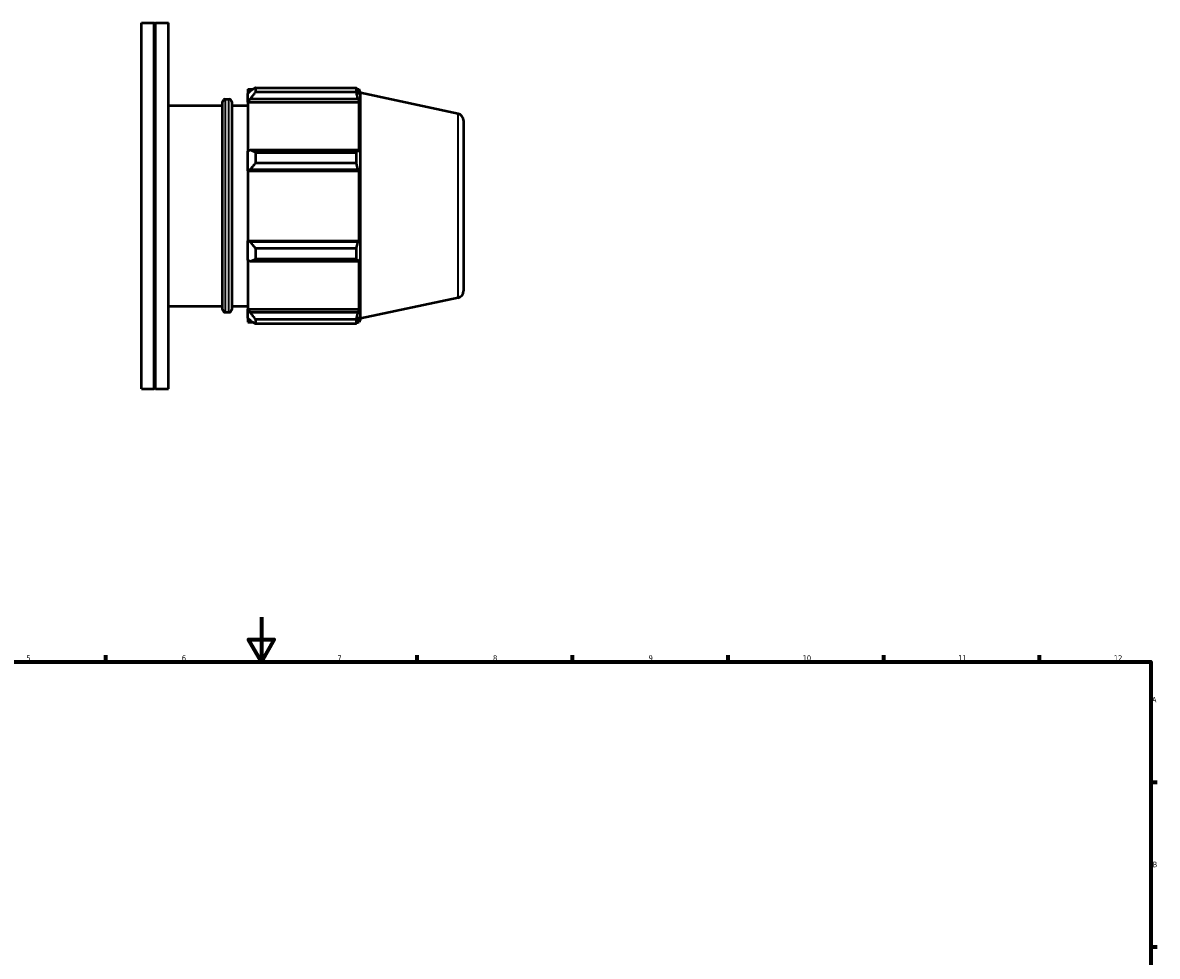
# Model space of a CAD drawing. Header units: millimetres. Extents: x -162 to 1142, y -115 to 911.
# Tile 6 of 7: x 313 to 824, y 441 to 862. Entities that reach past the tile are written whole.
import ezdxf

# ---------------------------------------------------------------- set-up
doc = ezdxf.new("R2010")
doc.units = ezdxf.units.MM
for name, color, linetype, lineweight in [('Border (ISO)', 7, 'Continuous', 70), ('Visible (ISO)', 7, 'Continuous', 50), ('Visible Narrow (ISO)', 7, 'Continuous', 35)]:
    doc.layers.add(name, color=color, linetype=linetype, lineweight=lineweight)
doc.styles.add('Note Text (ISO)', font='tahoma.ttf')

# ---------------------------------------------------------------- blocks, each defined once
blk = doc.blocks.new('Borders Default Border')
at = {"layer": 'Border (ISO)'}
for p, q in [((350.42, 574), (350.42, 576.9)), ((490.58, 574), (490.58, 576.9)), ((560.67, 574), (560.67, 576.9)), ((630.75, 574), (630.75, 576.9)), ((700.83, 574), (700.83, 576.9)), ((770.92, 574), (770.92, 576.9)), ((821, 519.75), (823.9, 519.75)), ((821, 445.5), (823.9, 445.5))]:
    blk.add_line(p, q, dxfattribs=at)
at = {"layer": 'Border (ISO)', "flags": 128}
for points in [[(420.5, 594), (420.5, 574), (414.73, 584), (426.27, 584), (420.5, 574)], [(20, 20), (20, 574), (821, 574), (821, 20), (20, 20)]]:
    blk.add_lwpolyline(points, dxfattribs=at)
at = {"layer": 'Border (ISO)', "color": 232, "true_color": 0xca0064, "char_height": 2.5, "attachment_point": 7, "style": 'Note Text (ISO)'}
for s, insert in [('5', (314.64, 574.35)), ('6', (384.66, 574.35)), ('7', (454.77, 574.4)), ('8', (524.81, 574.34)), ('9', (594.88, 574.35)), ('10', (664.29, 574.35)), ('11', (734.37, 574.4)), ('12', (804.46, 574.4)), ('A', (821.59, 555.62)), ('B', (821.89, 481.37))]:
    blk.add_mtext(s, dxfattribs=dict(at, insert=insert))

msp = doc.modelspace()

# ---------------------------------------------------------------- linework, layer by layer
at = {"layer": 'Visible (ISO)'}
for p, q in [((366.5312, 696.9823), (366.5312, 861.9823)), ((366.5312, 861.9823), (372.2729, 861.9823)), ((372.2729, 696.9823), (372.2729, 861.9823)), ((372.5729, 861.6823), (372.2729, 861.9823)), ((372.5729, 861.6823), (372.8729, 861.9823)), ((372.5729, 697.2823), (372.5729, 861.6823)), ((372.8729, 696.9823), (372.8729, 861.9823)), ((372.8729, 861.9823), (378.6146, 861.9823)), ((378.6146, 696.9823), (378.6146, 861.9823)), ((414.3812, 832.0273), (414.3812, 830.1342)), ((414.3812, 832.0273), (416.7865, 832.0273)), ((415.5112, 831.2119), (414.3812, 830.1342)), ((414.3812, 826.5915), (414.3812, 830.1342)), ((417.7712, 832.6448), (417.7712, 830.6017)), ((417.7712, 832.6448), (463.2833, 832.6448)), ((463.2833, 830.6017), (417.7712, 830.6017)), ((463.2833, 830.6017), (463.2833, 832.6448)), ((463.6032, 832.0273), (464.5683, 832.0273)), ((464.5683, 829.5954), (464.0176, 831.2119)), ((464.5683, 829.5954), (464.5683, 832.0273)), ((465.1312, 830.2949), (464.5683, 832.0273)), ((465.1312, 728.6697), (465.1312, 830.2949)), ((509.0361, 820.9627), (465.1312, 830.2949)), ((378.6146, 824.6823), (402.9884, 824.6823)), ((402.9884, 732.7173), (402.9884, 826.2473)), ((404.2484, 827.5073), (405.8712, 827.5073)), ((407.1312, 826.2473), (407.1312, 732.7173)), ((407.1312, 824.6823), (414.3812, 824.6823)), ((414.3812, 826.5915), (415.5112, 827.5938)), ((414.3812, 826.0903), (414.3812, 826.5915)), ((414.3812, 826.0903), (414.3812, 804.0058)), ((414.3812, 826.0903), (464.5683, 826.0903)), ((415.5112, 827.5938), (464.0176, 827.5938)), ((464.0176, 827.5938), (464.5683, 826.0903)), ((464.5683, 803.7449), (464.5683, 826.0903)), ((511.5312, 817.8815), (511.5312, 741.0831)), ((415.5112, 804.5276), (414.3812, 804.0058)), ((414.3812, 795.4528), (414.3812, 804.0058)), ((464.0176, 804.5276), (415.5112, 804.5276)), ((417.7712, 803.546), (417.7712, 798.6136)), ((417.7712, 803.546), (463.2833, 803.546)), ((463.2833, 798.6136), (463.2833, 803.546)), ((464.5683, 803.7449), (464.0176, 804.5276)), ((463.2833, 798.6136), (417.7712, 798.6136)), ((414.3812, 795.4528), (415.5112, 795.7926)), ((414.3812, 795.2829), (414.3812, 795.4528)), ((414.3812, 795.2829), (414.3812, 763.6817)), ((414.3812, 795.2829), (464.5683, 795.2829)), ((415.5112, 795.7926), (464.0176, 795.7926)), ((464.0176, 795.7926), (464.5683, 795.2829)), ((464.5683, 763.6817), (464.5683, 795.2829)), ((414.3812, 763.5118), (414.3812, 763.6817)), ((414.3812, 763.6817), (464.5683, 763.6817)), ((414.3812, 754.9589), (414.3812, 763.5118)), ((415.5112, 763.172), (414.3812, 763.5118)), ((464.0176, 763.172), (415.5112, 763.172)), ((464.5683, 763.6817), (464.0176, 763.172)), ((417.7712, 760.3511), (417.7712, 755.4186)), ((417.7712, 760.3511), (463.2833, 760.3511)), ((463.2833, 755.4186), (463.2833, 760.3511)), ((414.3812, 754.9589), (415.5112, 754.4371)), ((414.3812, 754.9589), (414.3812, 732.8743)), ((415.5112, 754.4371), (464.0176, 754.4371)), ((463.2833, 755.4186), (417.7712, 755.4186)), ((464.0176, 754.4371), (464.5683, 755.2197)), ((464.5683, 732.8743), (464.5683, 755.2197)), ((509.0361, 738.002), (465.1312, 728.6697)), ((378.6146, 734.2823), (402.9884, 734.2823)), ((404.2484, 731.4573), (405.8712, 731.4573)), ((407.1312, 734.2823), (414.3812, 734.2823)), ((414.3812, 732.3732), (414.3812, 732.8743)), ((414.3812, 732.8743), (464.5683, 732.8743)), ((414.3812, 728.8304), (414.3812, 732.3732)), ((415.5112, 731.3709), (414.3812, 732.3732)), ((464.0176, 731.3709), (415.5112, 731.3709)), ((464.5683, 732.8743), (464.0176, 731.3709)), ((414.3812, 728.8304), (415.5112, 727.7527)), ((414.3812, 728.8304), (414.3812, 726.9373)), ((414.3812, 726.9373), (416.7865, 726.9373)), ((417.7712, 728.363), (417.7712, 726.3199)), ((417.7712, 728.363), (463.2833, 728.363)), ((463.2833, 726.3199), (417.7712, 726.3199)), ((463.2833, 726.3199), (463.2833, 728.363)), ((463.6032, 726.9373), (464.5683, 726.9373)), ((464.0176, 727.7527), (464.5683, 729.3693)), ((464.5683, 726.9373), (464.5683, 729.3693)), ((465.1312, 728.6697), (464.5683, 726.9373)), ((366.5312, 696.9823), (372.2729, 696.9823)), ((372.5729, 697.2823), (372.2729, 696.9823)), ((372.5729, 697.2823), (372.8729, 696.9823)), ((372.8729, 696.9823), (378.6146, 696.9823))]:
    msp.add_line(p, q, dxfattribs=at)
for centre, radius, start, end in [((404.2484, 826.2473), 1.26, 90, 180), ((405.8712, 826.2473), 1.26, 0, 90), ((508.3812, 817.8815), 3.15, 0, 78), ((508.3812, 741.0831), 3.15, 282, 0), ((404.2484, 732.7173), 1.26, 180, 270), ((405.8712, 732.7173), 1.26, 270, 0)]:
    msp.add_arc(centre, radius, start, end, dxfattribs=at)
for points, weights in [([(417.7712, 832.6448), (416.596, 831.9137), (415.5112, 831.2119)], [1.01542720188, 1.0109922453, 1.0057549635]), ([(415.5112, 827.5938), (416.596, 829.067), (417.7712, 830.6017)], [1.0057549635, 1.0109922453, 1.01542720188]), ([(463.2833, 832.6448), (463.6651, 831.9137), (464.0176, 831.2119)], [1, 1.00110051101, 1.00138410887]), ([(464.0176, 827.5938), (463.6651, 829.067), (463.2833, 830.6017)], [1.00138410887, 1.00110051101, 1]), ([(417.7712, 803.546), (416.596, 804.0468), (415.5112, 804.5276)], [1.01542720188, 1.0109922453, 1.0057549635]), ([(463.2833, 803.546), (463.6651, 804.0468), (464.0176, 804.5276)], [1, 1.00110051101, 1.00138410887]), ([(415.5112, 795.7926), (416.596, 797.1743), (417.7712, 798.6136)], [1.0057549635, 1.0109922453, 1.01542720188]), ([(464.0176, 795.7926), (463.6651, 797.1743), (463.2833, 798.6136)], [1.00138410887, 1.00110051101, 1]), ([(417.7712, 760.3511), (416.596, 761.7903), (415.5112, 763.172)], [1.01542720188, 1.0109922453, 1.0057549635]), ([(463.2833, 760.3511), (463.6651, 761.7903), (464.0176, 763.172)], [1, 1.00110051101, 1.00138410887]), ([(415.5112, 754.4371), (416.596, 754.9178), (417.7712, 755.4186)], [1.0057549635, 1.0109922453, 1.01542720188]), ([(464.0176, 754.4371), (463.6651, 754.9178), (463.2833, 755.4186)], [1.00138410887, 1.00110051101, 1]), ([(417.7712, 728.363), (416.596, 729.8976), (415.5112, 731.3709)], [1.01542720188, 1.0109922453, 1.0057549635]), ([(463.2833, 728.363), (463.6651, 729.8976), (464.0176, 731.3709)], [1, 1.00110051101, 1.00138410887]), ([(415.5112, 727.7527), (416.596, 727.0509), (417.7712, 726.3199)], [1.0057549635, 1.0109922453, 1.01542720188]), ([(464.0176, 727.7527), (463.6651, 727.0509), (463.2833, 726.3199)], [1.00138410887, 1.00110051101, 1])]:
    msp.add_rational_spline(points, weights, degree=2, dxfattribs=at)
at = {"layer": 'Visible Narrow (ISO)'}
for p, q in [((404.2484, 826.9161), (404.2484, 732.0486)), ((405.8712, 732.0486), (405.8712, 826.9161)), ((509.0361, 738.5127), (509.0361, 820.452))]:
    msp.add_line(p, q, dxfattribs=at)

# ---------------------------------------------------------------- block references
msp.add_blockref('Borders Default Border', (0, 0))

doc.saveas('drawing.dxf')
